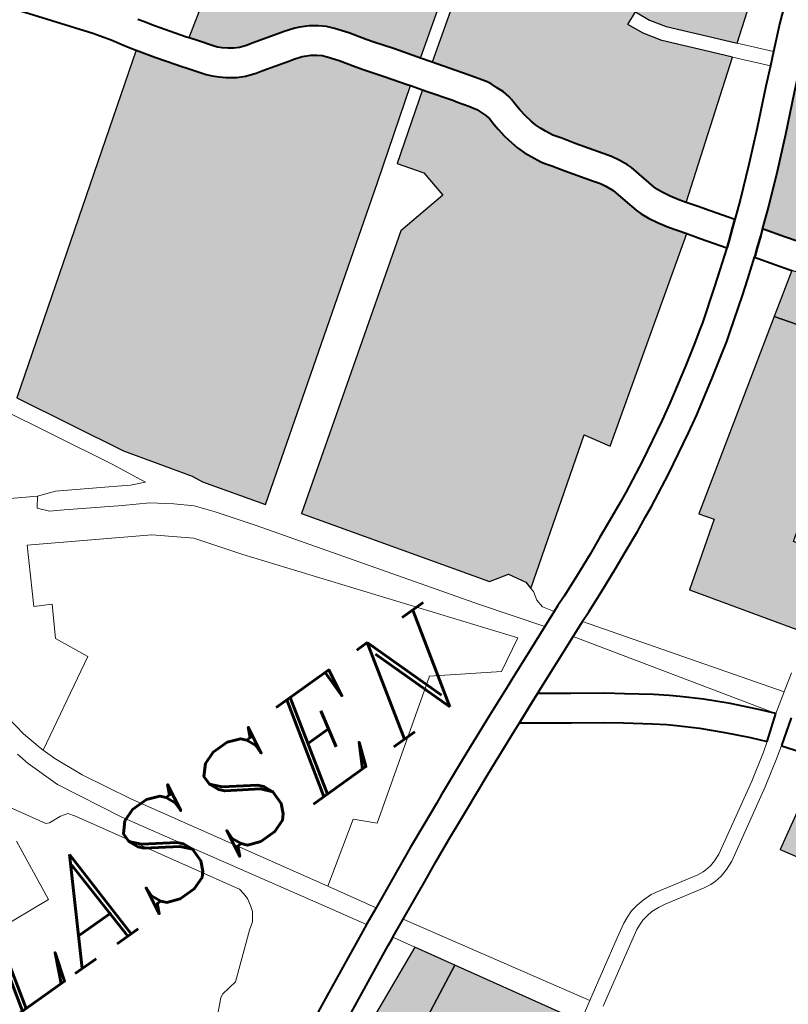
# Model space of a CAD drawing. Header units: metres. Extents: x 148316 to 148653, y 486436 to 486744.
# Tile 56 of 87: x 148544.98 to 148548.66, y 486723.96 to 486728.67. Entities that reach past the tile are written whole.
import ezdxf

# ---------------------------------------------------------------- set-up
doc = ezdxf.new("R2010")
doc.units = ezdxf.units.M
doc.header["$MEASUREMENT"] = 0
for name, color, linetype, lineweight in [('WVB-pen-brm-dik 018', 6, 'Continuous', 13), ('WVB-pen-dik 035', 1, 'Continuous', 40), ('WVB-raster-20%', 254, 'Continuous', 30), ('WVB-raster-60%', 253, 'Continuous', 30), ('WVB-tekst-dik 035', 1, 'Continuous', 40)]:
    doc.layers.add(name, color=color, linetype=linetype, lineweight=lineweight)
doc.styles.add('1 200   cursief   0.18', font='ITALICS.shx', dxfattribs={"height": 0.36})

# ---------------------------------------------------------------- blocks, each defined once
blk = doc.blocks.new('INZET')
at = {"layer": 'WVB-raster-20%'}
for points in [[(-0.070895, -0.044478), (-0.072562, -0.042032), (-0.071105, -0.040996), (-0.071333, -0.04068), (-0.067123, -0.037882), (-0.065438, -0.040257), (-0.066488, -0.041009), (-0.068403, -0.042358), (-0.068796, -0.041787), (-0.069867, -0.042535), (-0.069297, -0.043355), (-0.069554, -0.043536)], [(-0.073091, -0.050514), (-0.074404, -0.048349), (-0.072776, -0.047399), (-0.071659, -0.048965), (-0.071309, -0.049461)]]:
    blk.add_hatch(color=256, dxfattribs=at).paths.add_polyline_path(points)
at = {"layer": 'WVB-raster-20%', "extrusion": (0, 0, -1)}
blk.add_hatch(color=256, dxfattribs=at).paths.add_polyline_path([(0.085205, -0.051337), (0.084402, -0.050944), (0.082997, -0.050259), (0.082683, -0.050094), (0.081821, -0.049593), (0.080679, -0.048933), (0.082344, -0.046089), (0.086076, -0.047963), (0.086596, -0.048328), (0.086884, -0.048733), (0.085676, -0.051122)])
at = {"layer": 'WVB-raster-60%'}
for points in [[(-0.070436, -0.027937), (-0.070489, -0.027862), (-0.070816, -0.027399), (-0.071125, -0.026981), (-0.071235, -0.026819), (-0.071484, -0.026452), (-0.071695, -0.026167), (-0.071833, -0.026019), (-0.071978, -0.025894), (-0.072155, -0.025767), (-0.07236, -0.02566), (-0.072468, -0.025611), (-0.072719, -0.025531), (-0.072857, -0.025493), (-0.073503, -0.025311), (-0.073651, -0.025275), (-0.073815, -0.02522), (-0.073934, -0.025157), (-0.073974, -0.025132), (-0.074054, -0.025069), (-0.074156, -0.024985), (-0.074239, -0.024906), (-0.074293, -0.024845), (-0.074541, -0.024502), (-0.074648, -0.024356), (-0.074668, -0.02433), (-0.072547, -0.022928), (-0.071836, -0.02253), (-0.071575, -0.022384), (-0.070875, -0.022267), (-0.069475, -0.022228), (-0.068697, -0.022267), (-0.068814, -0.023862), (-0.065366, -0.024392)], [(-0.079648, -0.034484), (-0.08056, -0.033173), (-0.080681, -0.032915), (-0.081667, -0.031474), (-0.083013, -0.028955), (-0.075862, -0.023841), (-0.07575, -0.02401), (-0.075595, -0.024235), (-0.075286, -0.02467), (-0.075214, -0.024769), (-0.075107, -0.024914), (-0.074839, -0.025284), (-0.074743, -0.025393), (-0.074621, -0.025509), (-0.074493, -0.025614), (-0.074376, -0.025706), (-0.074283, -0.025765), (-0.074093, -0.025865), (-0.073846, -0.025948), (-0.07368, -0.025989), (-0.073045, -0.026168), (-0.072918, -0.026203), (-0.072719, -0.026266), (-0.072667, -0.026289), (-0.072522, -0.026365), (-0.072411, -0.026444), (-0.072319, -0.026524), (-0.072235, -0.026615), (-0.072055, -0.026857), (-0.071814, -0.027213), (-0.071696, -0.027386), (-0.071383, -0.027809), (-0.071061, -0.028265), (-0.071009, -0.028338), (-0.073001, -0.029768)], [(-0.067254, -0.034437), (-0.067362, -0.034284), (-0.067481, -0.034092), (-0.067582, -0.033908), (-0.067637, -0.033783), (-0.067667, -0.033693), (-0.067749, -0.033387), (-0.067842, -0.032998), (-0.067881, -0.032885), (-0.067974, -0.032685), (-0.068074, -0.032503), (-0.068197, -0.032333), (-0.068606, -0.031745), (-0.06879, -0.031461), (-0.068896, -0.031313), (-0.068923, -0.031273), (-0.069012, -0.031093), (-0.069069, -0.030966), (-0.069117, -0.030831), (-0.06915, -0.030701), (-0.06919, -0.030509), (-0.069211, -0.030337), (-0.069221, -0.030201), (-0.069232, -0.030005), (-0.069245, -0.02991), (-0.069286, -0.02975), (-0.069357, -0.029566), (-0.069417, -0.029422), (-0.069467, -0.029328), (-0.069577, -0.029154), (-0.06975, -0.028905), (-0.06982, -0.028805), (-0.070194, -0.02828), (-0.070263, -0.028182), (-0.064936, -0.024458), (-0.063759, -0.02464), (-0.063914, -0.025573), (-0.060881, -0.029656), (-0.064054, -0.032036), (-0.064534, -0.031495), (-0.06521, -0.030733), (-0.065444, -0.030375), (-0.065603, -0.030016), (-0.065923, -0.030158), (-0.065752, -0.030543), (-0.065489, -0.030946), (-0.064796, -0.031727), (-0.064335, -0.032247)], [(-0.063797, -0.039069), (-0.06403, -0.038767), (-0.064378, -0.038333), (-0.064659, -0.037983), (-0.064907, -0.037674), (-0.065265, -0.037222), (-0.065604, -0.036774), (-0.065817, -0.036472), (-0.066116, -0.036047), (-0.066139, -0.036015), (-0.065725, -0.035677), (-0.065049, -0.035094), (-0.064369, -0.034488), (-0.063618, -0.03379), (-0.063258, -0.033464), (-0.06247, -0.034366), (-0.061264, -0.035836), (-0.060544, -0.036849), (-0.063538, -0.038943)], [(-0.065438, -0.040257), (-0.067123, -0.037882), (-0.066139, -0.037228), (-0.065818, -0.037651), (-0.065454, -0.03811), (-0.065205, -0.038421), (-0.064924, -0.038771), (-0.06458, -0.039199), (-0.06436, -0.039486)], [(-0.086076, -0.047963), (-0.086627, -0.046866), (-0.082876, -0.045181), (-0.082344, -0.046089)]]:
    blk.add_hatch(color=256, dxfattribs=at).paths.add_polyline_path(points)
at = {"layer": 'WVB-raster-60%', "extrusion": (0, 0, -1)}
blk.add_hatch(color=256, dxfattribs=at).paths.add_polyline_path([(0.075639, -0.0398), (0.072469, -0.037551), (0.072119, -0.038134), (0.067678, -0.035051), (0.067945, -0.034671), (0.068086, -0.034445), (0.068211, -0.034217), (0.068291, -0.034034), (0.068338, -0.033895), (0.068427, -0.033559), (0.068515, -0.033194), (0.068531, -0.033147), (0.068599, -0.033002), (0.068666, -0.032878), (0.068768, -0.032738), (0.069187, -0.032136), (0.069369, -0.031855), (0.069471, -0.031713), (0.069529, -0.031626), (0.069646, -0.031391), (0.069719, -0.031226), (0.069787, -0.031036), (0.069832, -0.030859), (0.069882, -0.030623), (0.069908, -0.030403), (0.069919, -0.030245), (0.069929, -0.030073), (0.069933, -0.030045), (0.069954, -0.029963), (0.070006, -0.029828), (0.07005, -0.029721), (0.070073, -0.02968), (0.07016, -0.029542), (0.070325, -0.029305), (0.070392, -0.029208), (0.070765, -0.028685), (0.070836, -0.028583), (0.07235, -0.02967), (0.071959, -0.030217), (0.0719, -0.030914), (0.073213, -0.031036), (0.079068, -0.03516), (0.076346, -0.039097), (0.075876, -0.039219), (0.075649, -0.039613)])
at = {"layer": 'WVB-pen-brm-dik 018'}
for p, q in [((-0.076473, -0.022909), (-0.077439, -0.021639)), ((-0.076211, -0.023294), (-0.076473, -0.022909)), ((-0.074668, -0.02433), (-0.072547, -0.022928)), ((-0.076014, -0.023617), (-0.076211, -0.023294)), ((-0.075405, -0.023267), (-0.075324, -0.023387)), ((-0.075324, -0.023387), (-0.07517, -0.023618)), ((-0.075904, -0.023778), (-0.076014, -0.023617)), ((-0.075862, -0.023841), (-0.075904, -0.023778)), ((-0.07517, -0.023618), (-0.075021, -0.023835)), ((-0.083013, -0.028955), (-0.075862, -0.023841)), ((-0.075021, -0.023835), (-0.074718, -0.024261)), ((-0.074718, -0.024261), (-0.074668, -0.02433)), ((-0.065366, -0.024392), (-0.070436, -0.027937)), ((-0.070263, -0.028182), (-0.064936, -0.024458)), ((-0.08508, -0.025971), (-0.082082, -0.031556)), ((-0.082082, -0.031556), (-0.08508, -0.025971)), ((-0.070436, -0.027937), (-0.070263, -0.028182)), ((-0.071009, -0.028338), (-0.073001, -0.029768)), ((-0.070836, -0.028583), (-0.071009, -0.028338)), ((-0.07235, -0.02967), (-0.070836, -0.028583)), ((-0.081667, -0.031474), (-0.083013, -0.028955)), ((-0.071959, -0.030217), (-0.07235, -0.02967)), ((-0.060881, -0.029656), (-0.064054, -0.032036)), ((-0.073001, -0.029768), (-0.079648, -0.034484)), ((-0.065603, -0.030016), (-0.065923, -0.030158)), ((-0.065444, -0.030375), (-0.065603, -0.030016)), ((-0.0719, -0.030914), (-0.071959, -0.030217)), ((-0.065923, -0.030158), (-0.065752, -0.030543)), ((-0.06521, -0.030733), (-0.065444, -0.030375)), ((-0.083977, -0.031161), (-0.084907, -0.030605)), ((-0.084907, -0.030605), (-0.083977, -0.031161)), ((-0.065752, -0.030543), (-0.065489, -0.030946)), ((-0.064534, -0.031495), (-0.06521, -0.030733)), ((-0.079068, -0.03516), (-0.073213, -0.031036)), ((-0.073213, -0.031036), (-0.0719, -0.030914)), ((-0.065489, -0.030946), (-0.064796, -0.031727)), ((-0.084144, -0.031389), (-0.083977, -0.031161)), ((-0.083977, -0.031161), (-0.084144, -0.031389)), ((-0.083553, -0.031313), (-0.083977, -0.031161)), ((-0.083977, -0.031161), (-0.083553, -0.031313)), ((-0.082279, -0.032072), (-0.083553, -0.031313)), ((-0.083553, -0.031313), (-0.082279, -0.032072)), ((-0.083947, -0.031617), (-0.084144, -0.031389)), ((-0.084144, -0.031389), (-0.083947, -0.031617)), ((-0.082082, -0.031556), (-0.081673, -0.03239)), ((-0.081673, -0.03239), (-0.082082, -0.031556)), ((-0.080681, -0.032915), (-0.081667, -0.031474)), ((-0.064054, -0.032036), (-0.064534, -0.031495)), ((-0.083644, -0.031799), (-0.083947, -0.031617)), ((-0.083947, -0.031617), (-0.083644, -0.031799)), ((-0.064796, -0.031727), (-0.064335, -0.032247)), ((-0.062939, -0.032237), (-0.062381, -0.031765)), ((-0.085575, -0.03326), (-0.084854, -0.031978)), ((-0.084854, -0.031978), (-0.085575, -0.03326)), ((-0.084854, -0.031978), (-0.082279, -0.0335)), ((-0.082279, -0.0335), (-0.084854, -0.031978)), ((-0.082446, -0.032527), (-0.083644, -0.031799)), ((-0.083644, -0.031799), (-0.082446, -0.032527)), ((-0.082006, -0.032238), (-0.082279, -0.032072)), ((-0.082279, -0.032072), (-0.082006, -0.032238)), ((-0.081673, -0.03239), (-0.082006, -0.032238)), ((-0.082006, -0.032238), (-0.081673, -0.03239)), ((-0.064335, -0.032247), (-0.067254, -0.034437)), ((-0.063721, -0.03294), (-0.064335, -0.032247)), ((-0.064335, -0.032247), (-0.063721, -0.03294)), ((-0.064054, -0.032036), (-0.063462, -0.032705)), ((-0.063462, -0.032705), (-0.064054, -0.032036)), ((-0.063462, -0.032705), (-0.062939, -0.032237)), ((-0.081877, -0.032854), (-0.082446, -0.032527)), ((-0.082446, -0.032527), (-0.081877, -0.032854)), ((-0.063721, -0.03294), (-0.063462, -0.032705)), ((-0.081422, -0.033203), (-0.081877, -0.032854)), ((-0.081877, -0.032854), (-0.081422, -0.033203)), ((-0.08056, -0.033173), (-0.080681, -0.032915)), ((-0.064091, -0.033274), (-0.063721, -0.03294)), ((-0.081058, -0.033521), (-0.081422, -0.033203)), ((-0.081422, -0.033203), (-0.081058, -0.033521)), ((-0.079648, -0.034484), (-0.08056, -0.033173)), ((-0.085188, -0.033466), (-0.085575, -0.03326)), ((-0.085575, -0.03326), (-0.085188, -0.033466)), ((-0.06484, -0.03397), (-0.064091, -0.033274)), ((-0.0856, -0.034187), (-0.085188, -0.033466)), ((-0.085188, -0.033466), (-0.0856, -0.034187)), ((-0.082279, -0.0335), (-0.081513, -0.03415)), ((-0.081513, -0.03415), (-0.082279, -0.0335)), ((-0.080724, -0.033931), (-0.081058, -0.033521)), ((-0.081058, -0.033521), (-0.080724, -0.033931)), ((-0.080118, -0.034765), (-0.080724, -0.033931)), ((-0.080724, -0.033931), (-0.080118, -0.034765)), ((-0.06551, -0.034567), (-0.06484, -0.03397)), ((-0.085214, -0.034986), (-0.0856, -0.034187)), ((-0.0856, -0.034187), (-0.085214, -0.034986)), ((-0.081513, -0.03415), (-0.080778, -0.035147)), ((-0.080778, -0.035147), (-0.081513, -0.03415)), ((-0.067254, -0.034437), (-0.067083, -0.034679)), ((-0.066176, -0.035141), (-0.06551, -0.034567)), ((-0.087659, -0.034816), (-0.087542, -0.035595)), ((-0.087542, -0.035595), (-0.087659, -0.034816)), ((-0.076861, -0.039403), (-0.080118, -0.034765)), ((-0.080118, -0.034765), (-0.076861, -0.039403)), ((-0.067083, -0.034679), (-0.067025, -0.034761)), ((-0.067025, -0.034761), (-0.066908, -0.034931)), ((-0.087385, -0.036189), (-0.085214, -0.034986)), ((-0.085214, -0.034986), (-0.087385, -0.036189)), ((-0.067678, -0.035051), (-0.072119, -0.038134)), ((-0.067655, -0.035084), (-0.067678, -0.035051)), ((-0.067599, -0.035162), (-0.067655, -0.035084)), ((-0.066908, -0.034931), (-0.066546, -0.035444)), ((-0.080778, -0.035147), (-0.076576, -0.040582)), ((-0.076576, -0.040582), (-0.080778, -0.035147)), ((-0.076346, -0.039097), (-0.079068, -0.03516)), ((-0.067483, -0.035331), (-0.067599, -0.035162)), ((-0.066546, -0.035444), (-0.066176, -0.035141)), ((-0.067091, -0.035885), (-0.067483, -0.035331)), ((-0.087542, -0.035595), (-0.087413, -0.036106)), ((-0.087413, -0.036106), (-0.087542, -0.035595)), ((-0.087859, -0.03624), (-0.087942, -0.035907)), ((-0.087942, -0.035907), (-0.087859, -0.03624)), ((-0.067533, -0.036217), (-0.067091, -0.035885)), ((-0.087582, -0.037057), (-0.087859, -0.03624)), ((-0.087859, -0.03624), (-0.087582, -0.037057)), ((-0.087413, -0.036106), (-0.087385, -0.036189)), ((-0.087385, -0.036189), (-0.087413, -0.036106)), ((-0.087275, -0.036512), (-0.087385, -0.036189)), ((-0.087385, -0.036189), (-0.087275, -0.036512)), ((-0.067869, -0.036466), (-0.067533, -0.036217)), ((-0.068612, -0.037006), (-0.067869, -0.036466)), ((-0.066684, -0.036455), (-0.067115, -0.036778)), ((-0.066389, -0.036874), (-0.066684, -0.036455)), ((-0.086967, -0.037215), (-0.087275, -0.036512)), ((-0.087275, -0.036512), (-0.086967, -0.037215)), ((-0.08887, -0.036765), (-0.088351, -0.037654)), ((-0.088351, -0.037654), (-0.08887, -0.036765)), ((-0.067115, -0.036778), (-0.067454, -0.03703)), ((-0.06617, -0.037187), (-0.066389, -0.036874)), ((-0.086782, -0.038589), (-0.087582, -0.037057)), ((-0.087582, -0.037057), (-0.086782, -0.038589)), ((-0.06904, -0.037292), (-0.068786, -0.037126)), ((-0.068786, -0.037126), (-0.068612, -0.037006)), ((-0.067454, -0.03703), (-0.068207, -0.037577)), ((-0.086351, -0.038356), (-0.086967, -0.037215)), ((-0.086967, -0.037215), (-0.086351, -0.038356)), ((-0.069545, -0.037618), (-0.06904, -0.037292)), ((-0.067123, -0.037882), (-0.066139, -0.037228)), ((-0.089351, -0.039173), (-0.089169, -0.037595)), ((-0.089169, -0.037595), (-0.089351, -0.039173)), ((-0.088351, -0.037654), (-0.088271, -0.037694)), ((-0.088271, -0.037694), (-0.088351, -0.037654)), ((-0.072469, -0.037551), (-0.075639, -0.0398)), ((-0.072119, -0.038134), (-0.072469, -0.037551)), ((-0.070358, -0.038123), (-0.069545, -0.037618)), ((-0.068207, -0.037577), (-0.068395, -0.037707)), ((-0.088271, -0.037694), (-0.087961, -0.037714)), ((-0.087961, -0.037714), (-0.088271, -0.037694)), ((-0.087961, -0.037714), (-0.087782, -0.037764)), ((-0.087782, -0.037764), (-0.087961, -0.037714)), ((-0.087782, -0.037764), (-0.087672, -0.037924)), ((-0.087672, -0.037924), (-0.087782, -0.037764)), ((-0.071333, -0.04068), (-0.067123, -0.037882)), ((-0.068659, -0.037879), (-0.06917, -0.038209)), ((-0.068395, -0.037707), (-0.068659, -0.037879)), ((-0.087672, -0.037924), (-0.086003, -0.040742)), ((-0.086003, -0.040742), (-0.087672, -0.037924)), ((-0.070745, -0.038346), (-0.070358, -0.038123)), ((-0.083727, -0.042791), (-0.086351, -0.038356)), ((-0.086351, -0.038356), (-0.083727, -0.042791)), ((-0.071694, -0.038863), (-0.070745, -0.038346)), ((-0.06917, -0.038209), (-0.069998, -0.038724)), ((-0.084107, -0.04305), (-0.086782, -0.038589)), ((-0.086782, -0.038589), (-0.084107, -0.04305)), ((-0.069998, -0.038724), (-0.070403, -0.038957)), ((-0.091272, -0.039012), (-0.089351, -0.039173)), ((-0.089351, -0.039173), (-0.091272, -0.039012)), ((-0.072457, -0.03925), (-0.071694, -0.038863)), ((-0.070403, -0.038957), (-0.071369, -0.039483)), ((-0.075876, -0.039219), (-0.076346, -0.039097)), ((-0.075649, -0.039613), (-0.075876, -0.039219)), ((-0.072708, -0.039367), (-0.072457, -0.03925)), ((-0.075895, -0.040742), (-0.076861, -0.039403)), ((-0.076861, -0.039403), (-0.075895, -0.040742)), ((-0.073584, -0.039764), (-0.073063, -0.039532)), ((-0.073063, -0.039532), (-0.072708, -0.039367)), ((-0.071369, -0.039483), (-0.072151, -0.039879)), ((-0.075639, -0.0398), (-0.075649, -0.039613)), ((-0.074009, -0.039957), (-0.073584, -0.039764)), ((-0.075679, -0.040114), (-0.075634, -0.039901)), ((-0.075634, -0.039901), (-0.075679, -0.040114)), ((-0.075634, -0.039901), (-0.075639, -0.0398)), ((-0.075639, -0.0398), (-0.075634, -0.039901)), ((-0.074587, -0.040205), (-0.074009, -0.039957)), ((-0.072412, -0.040001), (-0.072772, -0.040169)), ((-0.072151, -0.039879), (-0.072412, -0.040001)), ((-0.078829, -0.04011), (-0.081893, -0.042247)), ((-0.081893, -0.042247), (-0.078829, -0.04011)), ((-0.077361, -0.041011), (-0.078829, -0.04011)), ((-0.078829, -0.04011), (-0.077361, -0.041011)), ((-0.075664, -0.040326), (-0.075679, -0.040114)), ((-0.075679, -0.040114), (-0.075664, -0.040326)), ((-0.075098, -0.040413), (-0.074587, -0.040205)), ((-0.072772, -0.040169), (-0.073297, -0.040402)), ((-0.075503, -0.040578), (-0.075664, -0.040326)), ((-0.075664, -0.040326), (-0.075503, -0.040578)), ((-0.07535, -0.040514), (-0.075098, -0.040413)), ((-0.073297, -0.040402), (-0.073726, -0.040597)), ((-0.076576, -0.040582), (-0.077361, -0.041011)), ((-0.077361, -0.041011), (-0.076576, -0.040582)), ((-0.075895, -0.040742), (-0.075503, -0.040578)), ((-0.075503, -0.040578), (-0.07535, -0.040514)), ((-0.073726, -0.040597), (-0.074317, -0.040851)), ((-0.071105, -0.040996), (-0.071333, -0.04068)), ((-0.086003, -0.040742), (-0.085587, -0.041451)), ((-0.085587, -0.041451), (-0.086003, -0.040742)), ((-0.076509, -0.040999), (-0.075895, -0.040742)), ((-0.074317, -0.040851), (-0.074836, -0.041062)), ((-0.077276, -0.041315), (-0.076509, -0.040999)), ((-0.075091, -0.041164), (-0.075483, -0.041329)), ((-0.075085, -0.041162), (-0.075091, -0.041164)), ((-0.075091, -0.041164), (-0.072134, -0.045333)), ((-0.072134, -0.045333), (-0.075091, -0.041164)), ((-0.074836, -0.041062), (-0.075085, -0.041162)), ((-0.072562, -0.042032), (-0.071105, -0.040996)), ((-0.078203, -0.041706), (-0.077443, -0.041383)), ((-0.077443, -0.041383), (-0.077276, -0.041315)), ((-0.075483, -0.041329), (-0.076241, -0.041646)), ((-0.072599, -0.045642), (-0.075483, -0.041329)), ((-0.075483, -0.041329), (-0.072599, -0.045642)), ((-0.085587, -0.041451), (-0.085489, -0.041618)), ((-0.085489, -0.041618), (-0.085587, -0.041451)), ((-0.085489, -0.041618), (-0.085469, -0.041766)), ((-0.085469, -0.041766), (-0.085489, -0.041618)), ((-0.076241, -0.041646), (-0.076969, -0.041945)), ((-0.085459, -0.041914), (-0.085499, -0.042091)), ((-0.085499, -0.042091), (-0.085459, -0.041914)), ((-0.085469, -0.041766), (-0.085459, -0.041914)), ((-0.085459, -0.041914), (-0.085469, -0.041766)), ((-0.082305, -0.041835), (-0.083727, -0.042791)), ((-0.083727, -0.042791), (-0.082305, -0.041835)), ((-0.081893, -0.042247), (-0.082305, -0.041835)), ((-0.082305, -0.041835), (-0.081893, -0.042247)), ((-0.07932, -0.042179), (-0.078203, -0.041706)), ((-0.085499, -0.042091), (-0.085548, -0.042239)), ((-0.085548, -0.042239), (-0.085499, -0.042091)), ((-0.076969, -0.041945), (-0.076315, -0.04241)), ((-0.070895, -0.044478), (-0.072562, -0.042032)), ((-0.085548, -0.042239), (-0.085686, -0.042436)), ((-0.085686, -0.042436), (-0.085548, -0.042239)), ((-0.080252, -0.04259), (-0.07932, -0.042179)), ((-0.07793, -0.042351), (-0.079042, -0.042822)), ((-0.077728, -0.042265), (-0.07793, -0.042351)), ((-0.076715, -0.042984), (-0.077728, -0.042265)), ((-0.085863, -0.042555), (-0.086848, -0.043373)), ((-0.086848, -0.043373), (-0.085863, -0.042555)), ((-0.085686, -0.042436), (-0.085863, -0.042555)), ((-0.085863, -0.042555), (-0.085686, -0.042436)), ((-0.08046, -0.042682), (-0.080252, -0.04259)), ((-0.076315, -0.04241), (-0.075649, -0.042867)), ((-0.083727, -0.042791), (-0.083084, -0.043878)), ((-0.083084, -0.043878), (-0.083727, -0.042791)), ((-0.081002, -0.042921), (-0.08046, -0.042682)), ((-0.079042, -0.042822), (-0.07997, -0.04323)), ((-0.083502, -0.044074), (-0.084107, -0.04305)), ((-0.084107, -0.04305), (-0.083502, -0.044074)), ((-0.081574, -0.043173), (-0.081002, -0.042921)), ((-0.07606, -0.043434), (-0.076715, -0.042984)), ((-0.075649, -0.042867), (-0.075274, -0.043154)), ((-0.08207, -0.043412), (-0.081574, -0.043173)), ((-0.080177, -0.043322), (-0.080719, -0.043561)), ((-0.07997, -0.04323), (-0.080177, -0.043322)), ((-0.075274, -0.043154), (-0.074715, -0.043572)), ((-0.087351, -0.043471), (-0.087765, -0.043875)), ((-0.087765, -0.043875), (-0.087351, -0.043471)), ((-0.087262, -0.043432), (-0.087351, -0.043471)), ((-0.087351, -0.043471), (-0.087262, -0.043432)), ((-0.086848, -0.043373), (-0.087262, -0.043432)), ((-0.087262, -0.043432), (-0.086848, -0.043373)), ((-0.083066, -0.043869), (-0.08207, -0.043412)), ((-0.080719, -0.043561), (-0.081281, -0.043809)), ((-0.075696, -0.043712), (-0.07606, -0.043434)), ((-0.075145, -0.044125), (-0.075696, -0.043712)), ((-0.074715, -0.043572), (-0.074428, -0.043803)), ((-0.083485, -0.044066), (-0.083084, -0.043878)), ((-0.083084, -0.043878), (-0.083066, -0.043869)), ((-0.081281, -0.043809), (-0.081772, -0.044045)), ((-0.074428, -0.043803), (-0.074234, -0.043972)), ((-0.074234, -0.043972), (-0.073808, -0.044358)), ((-0.084406, -0.044501), (-0.08367, -0.044153)), ((-0.08367, -0.044153), (-0.083502, -0.044074)), ((-0.083502, -0.044074), (-0.083485, -0.044066)), ((-0.081772, -0.044045), (-0.082711, -0.044476)), ((-0.074878, -0.044339), (-0.075145, -0.044125)), ((-0.085332, -0.044945), (-0.084406, -0.044501)), ((-0.082771, -0.044504), (-0.083164, -0.044689)), ((-0.082711, -0.044476), (-0.082771, -0.044504)), ((-0.082711, -0.044476), (-0.080206, -0.048649)), ((-0.080206, -0.048649), (-0.082711, -0.044476)), ((-0.074699, -0.044496), (-0.074878, -0.044339)), ((-0.07429, -0.044867), (-0.074699, -0.044496)), ((-0.073808, -0.044358), (-0.07335, -0.044811)), ((-0.083187, -0.044699), (-0.083371, -0.044786)), ((-0.083164, -0.044689), (-0.083187, -0.044699)), ((-0.082876, -0.045181), (-0.083164, -0.044689)), ((-0.083164, -0.044689), (-0.082876, -0.045181)), ((-0.086359, -0.045442), (-0.085332, -0.044945)), ((-0.083371, -0.044786), (-0.084105, -0.045133)), ((-0.073853, -0.045299), (-0.07429, -0.044867)), ((-0.07335, -0.044811), (-0.072903, -0.045291)), ((-0.086627, -0.046866), (-0.082876, -0.045181)), ((-0.084105, -0.045133), (-0.085028, -0.045576)), ((-0.082876, -0.045181), (-0.082344, -0.046089)), ((-0.072134, -0.045333), (-0.07173, -0.045064)), ((-0.07173, -0.045064), (-0.072134, -0.045333)), ((-0.073424, -0.045759), (-0.073853, -0.045299)), ((-0.072903, -0.045291), (-0.072599, -0.045642)), ((-0.072599, -0.045642), (-0.072134, -0.045333)), ((-0.072134, -0.045333), (-0.072599, -0.045642)), ((-0.072599, -0.045642), (-0.073156, -0.046068)), ((-0.073156, -0.046068), (-0.073424, -0.045759)), ((-0.082344, -0.046089), (-0.080679, -0.048933)), ((-0.073371, -0.046219), (-0.073156, -0.046068)), ((-0.073156, -0.046068), (-0.073371, -0.046219)), ((-0.072934, -0.04634), (-0.072361, -0.045936)), ((-0.074005, -0.046624), (-0.073371, -0.046219)), ((-0.073371, -0.046219), (-0.074005, -0.046624)), ((-0.072934, -0.04634), (-0.073176, -0.04651)), ((-0.073176, -0.04651), (-0.072934, -0.04634)), ((-0.072925, -0.046351), (-0.072934, -0.04634)), ((-0.072354, -0.047135), (-0.072925, -0.046351)), ((-0.075663, -0.04759), (-0.074005, -0.046624)), ((-0.074005, -0.046624), (-0.075663, -0.04759)), ((-0.073176, -0.04651), (-0.073822, -0.046923)), ((-0.073822, -0.046923), (-0.073176, -0.04651)), ((-0.073822, -0.046923), (-0.075507, -0.047904)), ((-0.075507, -0.047904), (-0.073822, -0.046923)), ((-0.078464, -0.047614), (-0.078325, -0.047547)), ((-0.078325, -0.047547), (-0.078464, -0.047614)), ((-0.078325, -0.047547), (-0.078147, -0.047486)), ((-0.078147, -0.047486), (-0.078325, -0.047547)), ((-0.078147, -0.047486), (-0.077959, -0.047449)), ((-0.077959, -0.047449), (-0.078147, -0.047486)), ((-0.077959, -0.047449), (-0.077773, -0.047431)), ((-0.077773, -0.047431), (-0.077959, -0.047449)), ((-0.077773, -0.047431), (-0.077536, -0.047437)), ((-0.077536, -0.047437), (-0.077773, -0.047431)), ((-0.077536, -0.047437), (-0.077325, -0.047479)), ((-0.077325, -0.047479), (-0.077536, -0.047437)), ((-0.077325, -0.047479), (-0.076351, -0.047699)), ((-0.076351, -0.047699), (-0.077325, -0.047479)), ((-0.074404, -0.048349), (-0.072776, -0.047399)), ((-0.080206, -0.048649), (-0.078802, -0.047804)), ((-0.078802, -0.047804), (-0.080206, -0.048649)), ((-0.078802, -0.047804), (-0.078464, -0.047614)), ((-0.078464, -0.047614), (-0.078802, -0.047804)), ((-0.077909, -0.047796), (-0.078056, -0.047825)), ((-0.078056, -0.047825), (-0.077909, -0.047796)), ((-0.07776, -0.047782), (-0.077909, -0.047796)), ((-0.077909, -0.047796), (-0.07776, -0.047782)), ((-0.077575, -0.047787), (-0.07776, -0.047782)), ((-0.07776, -0.047782), (-0.077575, -0.047787)), ((-0.077397, -0.047821), (-0.077575, -0.047787)), ((-0.077575, -0.047787), (-0.077397, -0.047821)), ((-0.076351, -0.047699), (-0.076211, -0.047718)), ((-0.076211, -0.047718), (-0.076351, -0.047699)), ((-0.076211, -0.047718), (-0.076129, -0.047718)), ((-0.076129, -0.047718), (-0.076211, -0.047718)), ((-0.076129, -0.047718), (-0.075985, -0.047704)), ((-0.075985, -0.047704), (-0.076129, -0.047718)), ((-0.075985, -0.047704), (-0.075837, -0.047663)), ((-0.075837, -0.047663), (-0.075985, -0.047704)), ((-0.075837, -0.047663), (-0.075663, -0.04759)), ((-0.075663, -0.04759), (-0.075837, -0.047663)), ((-0.078302, -0.047924), (-0.078626, -0.048107)), ((-0.078626, -0.048107), (-0.078302, -0.047924)), ((-0.078192, -0.047872), (-0.078302, -0.047924)), ((-0.078302, -0.047924), (-0.078192, -0.047872)), ((-0.078056, -0.047825), (-0.078192, -0.047872)), ((-0.078192, -0.047872), (-0.078056, -0.047825)), ((-0.076413, -0.048044), (-0.077397, -0.047821)), ((-0.077397, -0.047821), (-0.076413, -0.048044)), ((-0.075722, -0.047994), (-0.07592, -0.04805)), ((-0.07592, -0.04805), (-0.075722, -0.047994)), ((-0.075507, -0.047904), (-0.075722, -0.047994)), ((-0.075722, -0.047994), (-0.075507, -0.047904)), ((-0.078626, -0.048107), (-0.080025, -0.048949)), ((-0.080025, -0.048949), (-0.078626, -0.048107)), ((-0.076235, -0.048068), (-0.076413, -0.048044)), ((-0.076413, -0.048044), (-0.076235, -0.048068)), ((-0.076112, -0.048068), (-0.076235, -0.048068)), ((-0.076235, -0.048068), (-0.076112, -0.048068)), ((-0.07592, -0.04805), (-0.076112, -0.048068)), ((-0.076112, -0.048068), (-0.07592, -0.04805)), ((-0.073091, -0.050514), (-0.074404, -0.048349)), ((-0.080636, -0.048908), (-0.080206, -0.048649)), ((-0.080206, -0.048649), (-0.080636, -0.048908))]:
    blk.add_line(p, q, dxfattribs=at)
at = {"layer": 'WVB-pen-dik 035', "flags": 128}
for points in [[(-0.085601, -0.01385), (-0.083448, -0.015032), (-0.082646, -0.015491), (-0.082012, -0.015928), (-0.081657, -0.016215), (-0.081153, -0.016719), (-0.080765, -0.017163), (-0.080075, -0.018169), (-0.079442, -0.01908), (-0.07875, -0.019934), (-0.077439, -0.021639), (-0.076473, -0.022909), (-0.076211, -0.023294)], [(-0.076211, -0.023294), (-0.076014, -0.023617), (-0.075904, -0.023778), (-0.075862, -0.023841)], [(-0.074668, -0.02433), (-0.074718, -0.024261), (-0.075021, -0.023835), (-0.07517, -0.023618), (-0.075324, -0.023387), (-0.075405, -0.023267)], [(-0.075862, -0.023841), (-0.07575, -0.02401), (-0.075595, -0.024235), (-0.075286, -0.02467), (-0.075214, -0.024769), (-0.075107, -0.024914), (-0.074839, -0.025284), (-0.074743, -0.025393), (-0.074621, -0.025509), (-0.074493, -0.025614), (-0.074376, -0.025706), (-0.074283, -0.025765), (-0.074093, -0.025865), (-0.073846, -0.025948), (-0.07368, -0.025989), (-0.073045, -0.026168), (-0.072918, -0.026203), (-0.072719, -0.026266), (-0.072667, -0.026289), (-0.072522, -0.026365), (-0.072411, -0.026444), (-0.072319, -0.026524), (-0.072235, -0.026615), (-0.072055, -0.026857), (-0.071814, -0.027213), (-0.071696, -0.027386), (-0.071383, -0.027809), (-0.071061, -0.028265), (-0.071009, -0.028338)], [(-0.070436, -0.027937), (-0.070489, -0.027862), (-0.070816, -0.027399), (-0.071125, -0.026981), (-0.071235, -0.026819), (-0.071484, -0.026452), (-0.071695, -0.026167), (-0.071833, -0.026019), (-0.071978, -0.025894), (-0.072155, -0.025767), (-0.07236, -0.02566), (-0.072468, -0.025611), (-0.072719, -0.025531), (-0.072857, -0.025493), (-0.073503, -0.025311), (-0.073651, -0.025275), (-0.073815, -0.02522), (-0.073934, -0.025157), (-0.073974, -0.025132), (-0.074054, -0.025069), (-0.074156, -0.024985), (-0.074239, -0.024906), (-0.074293, -0.024845), (-0.074541, -0.024502), (-0.074648, -0.024356), (-0.074668, -0.02433)], [(-0.070263, -0.028182), (-0.070436, -0.027937)], [(-0.067254, -0.034437), (-0.067362, -0.034284), (-0.067481, -0.034092), (-0.067582, -0.033908), (-0.067637, -0.033783), (-0.067667, -0.033693), (-0.067749, -0.033387), (-0.067842, -0.032998), (-0.067881, -0.032885), (-0.067974, -0.032685), (-0.068074, -0.032503), (-0.068197, -0.032333), (-0.068606, -0.031745), (-0.06879, -0.031461), (-0.068896, -0.031313), (-0.068923, -0.031273), (-0.069012, -0.031093), (-0.069069, -0.030966), (-0.069117, -0.030831), (-0.06915, -0.030701), (-0.06919, -0.030509), (-0.069211, -0.030337), (-0.069221, -0.030201), (-0.069232, -0.030005), (-0.069245, -0.02991), (-0.069286, -0.02975), (-0.069357, -0.029566), (-0.069417, -0.029422), (-0.069467, -0.029328), (-0.069577, -0.029154), (-0.06975, -0.028905), (-0.06982, -0.028805), (-0.070194, -0.02828), (-0.070263, -0.028182)], [(-0.071009, -0.028338), (-0.070836, -0.028583)], [(-0.070836, -0.028583), (-0.070765, -0.028685), (-0.070392, -0.029208), (-0.070325, -0.029305), (-0.07016, -0.029542), (-0.070073, -0.02968), (-0.07005, -0.029721), (-0.070006, -0.029828), (-0.069954, -0.029963), (-0.069933, -0.030045), (-0.069929, -0.030073), (-0.069919, -0.030245), (-0.069908, -0.030403), (-0.069882, -0.030623), (-0.069832, -0.030859), (-0.069787, -0.031036), (-0.069719, -0.031226), (-0.069646, -0.031391), (-0.069529, -0.031626), (-0.069471, -0.031713), (-0.069369, -0.031855), (-0.069187, -0.032136), (-0.068768, -0.032738), (-0.068666, -0.032878), (-0.068599, -0.033002), (-0.068531, -0.033147), (-0.068515, -0.033194), (-0.068427, -0.033559), (-0.068338, -0.033895), (-0.068291, -0.034034), (-0.068211, -0.034217), (-0.068086, -0.034445), (-0.067945, -0.034671), (-0.067678, -0.035051)], [(-0.05965, -0.029892), (-0.059918, -0.030049), (-0.060466, -0.030389), (-0.060929, -0.030687), (-0.061372, -0.030991), (-0.061925, -0.031408), (-0.062381, -0.031765), (-0.062939, -0.032237), (-0.063462, -0.032705)], [(-0.063462, -0.032705), (-0.063721, -0.03294)], [(-0.063721, -0.03294), (-0.064091, -0.033274), (-0.06484, -0.03397), (-0.06551, -0.034567), (-0.066176, -0.035141), (-0.066546, -0.035444)], [(-0.066139, -0.036015), (-0.065725, -0.035677), (-0.065049, -0.035094), (-0.064369, -0.034488), (-0.063618, -0.03379), (-0.063258, -0.033464)], [(-0.066546, -0.035444), (-0.066908, -0.034931), (-0.067025, -0.034761), (-0.067083, -0.034679), (-0.067254, -0.034437)], [(-0.067678, -0.035051), (-0.067655, -0.035084), (-0.067599, -0.035162), (-0.067483, -0.035331), (-0.067091, -0.035885)], [(-0.066546, -0.035444), (-0.066708, -0.035576), (-0.066949, -0.03577), (-0.067088, -0.035883), (-0.067091, -0.035885)], [(-0.067091, -0.035885), (-0.067088, -0.035883), (-0.066949, -0.03577), (-0.066708, -0.035576), (-0.066546, -0.035444)], [(-0.067091, -0.035885), (-0.067533, -0.036217), (-0.067869, -0.036466), (-0.068612, -0.037006), (-0.068786, -0.037126), (-0.06904, -0.037292), (-0.069545, -0.037618), (-0.070358, -0.038123), (-0.070745, -0.038346), (-0.071694, -0.038863), (-0.072457, -0.03925), (-0.072708, -0.039367), (-0.073063, -0.039532), (-0.073584, -0.039764), (-0.074009, -0.039957), (-0.074587, -0.040205), (-0.075098, -0.040413), (-0.07535, -0.040514), (-0.075503, -0.040578)], [(-0.066684, -0.036455), (-0.066658, -0.036435), (-0.066509, -0.036315), (-0.066267, -0.036119), (-0.066139, -0.036015)], [(-0.066139, -0.036015), (-0.066267, -0.036119), (-0.066509, -0.036315), (-0.066658, -0.036435), (-0.066684, -0.036455)], [(-0.063797, -0.039069), (-0.06403, -0.038767), (-0.064378, -0.038333), (-0.064659, -0.037983), (-0.064907, -0.037674), (-0.065265, -0.037222), (-0.065604, -0.036774), (-0.065817, -0.036472), (-0.066116, -0.036047), (-0.066139, -0.036015)], [(-0.075091, -0.041164), (-0.075085, -0.041162), (-0.074836, -0.041062), (-0.074317, -0.040851), (-0.073726, -0.040597), (-0.073297, -0.040402), (-0.072772, -0.040169), (-0.072412, -0.040001), (-0.072151, -0.039879), (-0.071369, -0.039483), (-0.070403, -0.038957), (-0.069998, -0.038724), (-0.06917, -0.038209), (-0.068659, -0.037879), (-0.068395, -0.037707), (-0.068207, -0.037577), (-0.067454, -0.03703), (-0.067115, -0.036778), (-0.066684, -0.036455)], [(-0.066684, -0.036455), (-0.066389, -0.036874), (-0.06617, -0.037187), (-0.066139, -0.037228)], [(-0.075503, -0.040578), (-0.075895, -0.040742)], [(-0.075895, -0.040742), (-0.076509, -0.040999), (-0.077276, -0.041315), (-0.077443, -0.041383), (-0.078203, -0.041706), (-0.07932, -0.042179), (-0.080252, -0.04259), (-0.08046, -0.042682), (-0.081002, -0.042921), (-0.081574, -0.043173), (-0.08207, -0.043412), (-0.083066, -0.043869), (-0.083084, -0.043878)], [(-0.075483, -0.041329), (-0.075091, -0.041164)], [(-0.076969, -0.041945), (-0.076241, -0.041646), (-0.075483, -0.041329)], [(-0.076969, -0.041945), (-0.07701, -0.041962), (-0.077173, -0.042029), (-0.077728, -0.042265)], [(-0.077728, -0.042265), (-0.077173, -0.042029), (-0.07701, -0.041962), (-0.076969, -0.041945)], [(-0.072599, -0.045642), (-0.072903, -0.045291), (-0.07335, -0.044811), (-0.073808, -0.044358), (-0.074234, -0.043972), (-0.074428, -0.043803), (-0.074715, -0.043572), (-0.075274, -0.043154), (-0.075649, -0.042867), (-0.076315, -0.04241), (-0.076969, -0.041945)], [(-0.082711, -0.044476), (-0.081772, -0.044045), (-0.081281, -0.043809), (-0.080719, -0.043561), (-0.080177, -0.043322), (-0.07997, -0.04323), (-0.079042, -0.042822), (-0.07793, -0.042351), (-0.077728, -0.042265)], [(-0.077728, -0.042265), (-0.076715, -0.042984), (-0.07606, -0.043434), (-0.075696, -0.043712), (-0.075145, -0.044125), (-0.074878, -0.044339), (-0.074699, -0.044496), (-0.07429, -0.044867), (-0.073853, -0.045299), (-0.073424, -0.045759), (-0.073156, -0.046068)], [(-0.083084, -0.043878), (-0.083485, -0.044066), (-0.083502, -0.044074)], [(-0.083502, -0.044074), (-0.08367, -0.044153), (-0.084406, -0.044501), (-0.085332, -0.044945), (-0.086359, -0.045442), (-0.087419, -0.045941), (-0.08758, -0.046018)], [(-0.083164, -0.044689), (-0.082771, -0.044504), (-0.082711, -0.044476)], [(-0.087277, -0.046649), (-0.087119, -0.046574), (-0.086058, -0.046074), (-0.085028, -0.045576), (-0.084105, -0.045133), (-0.083371, -0.044786), (-0.083187, -0.044699), (-0.083164, -0.044689)], [(-0.073156, -0.046068), (-0.072599, -0.045642)], [(-0.072361, -0.045936), (-0.072934, -0.04634)], [(-0.072934, -0.04634), (-0.072925, -0.046351), (-0.072354, -0.047135), (-0.071373, -0.048524), (-0.071004, -0.049057), (-0.070893, -0.049216)]]:
    blk.add_lwpolyline(points, dxfattribs=at)
at = {"layer": 'WVB-raster-20%', "flags": 128}
for points in [[(-0.065438, -0.040257), (-0.067123, -0.037882), (-0.071333, -0.04068), (-0.071105, -0.040996), (-0.072562, -0.042032), (-0.070895, -0.044478), (-0.069554, -0.043536), (-0.069297, -0.043355), (-0.069867, -0.042535), (-0.068796, -0.041787), (-0.068403, -0.042358), (-0.066488, -0.041009)], [(-0.085205, -0.051337), (-0.084402, -0.050944), (-0.082997, -0.050259), (-0.082683, -0.050094), (-0.081821, -0.049593), (-0.080679, -0.048933), (-0.082344, -0.046089), (-0.086076, -0.047963), (-0.086596, -0.048328), (-0.086884, -0.048733), (-0.085676, -0.051122)], [(-0.071309, -0.049461), (-0.071659, -0.048965), (-0.072776, -0.047399), (-0.074404, -0.048349), (-0.073091, -0.050514)]]:
    blk.add_lwpolyline(points, close=True, dxfattribs=at)
at = {"layer": 'WVB-raster-60%', "flags": 128}
for points in [[(-0.072547, -0.022928), (-0.074668, -0.02433), (-0.074648, -0.024356), (-0.074541, -0.024502), (-0.074293, -0.024845), (-0.074239, -0.024906), (-0.074156, -0.024985), (-0.074054, -0.025069), (-0.073974, -0.025132), (-0.073934, -0.025157), (-0.073815, -0.02522), (-0.073651, -0.025275), (-0.073503, -0.025311), (-0.072857, -0.025493), (-0.072719, -0.025531), (-0.072468, -0.025611), (-0.07236, -0.02566), (-0.072155, -0.025767), (-0.071978, -0.025894), (-0.071833, -0.026019), (-0.071695, -0.026167), (-0.071484, -0.026452), (-0.071235, -0.026819), (-0.071125, -0.026981), (-0.070816, -0.027399), (-0.070489, -0.027862), (-0.070436, -0.027937), (-0.065366, -0.024392)], [(-0.064936, -0.024458), (-0.070263, -0.028182), (-0.070194, -0.02828), (-0.06982, -0.028805), (-0.06975, -0.028905), (-0.069577, -0.029154), (-0.069467, -0.029328), (-0.069417, -0.029422), (-0.069357, -0.029566), (-0.069286, -0.02975), (-0.069245, -0.02991), (-0.069232, -0.030005), (-0.069221, -0.030201), (-0.069211, -0.030337), (-0.06919, -0.030509), (-0.06915, -0.030701), (-0.069117, -0.030831), (-0.069069, -0.030966), (-0.069012, -0.031093), (-0.068923, -0.031273), (-0.068896, -0.031313), (-0.06879, -0.031461), (-0.068606, -0.031745), (-0.068197, -0.032333), (-0.068074, -0.032503), (-0.067974, -0.032685), (-0.067881, -0.032885), (-0.067842, -0.032998), (-0.067749, -0.033387), (-0.067667, -0.033693), (-0.067637, -0.033783), (-0.067582, -0.033908), (-0.067481, -0.034092), (-0.067362, -0.034284), (-0.067254, -0.034437), (-0.064335, -0.032247), (-0.064796, -0.031727), (-0.065489, -0.030946), (-0.065752, -0.030543), (-0.065923, -0.030158), (-0.065603, -0.030016), (-0.065444, -0.030375), (-0.06521, -0.030733), (-0.064534, -0.031495), (-0.064054, -0.032036), (-0.060881, -0.029656)]]:
    blk.add_lwpolyline(points, dxfattribs=at)
for points in [[(-0.073001, -0.029768), (-0.071009, -0.028338), (-0.071061, -0.028265), (-0.071383, -0.027809), (-0.071696, -0.027386), (-0.071814, -0.027213), (-0.072055, -0.026857), (-0.072235, -0.026615), (-0.072319, -0.026524), (-0.072411, -0.026444), (-0.072522, -0.026365), (-0.072667, -0.026289), (-0.072719, -0.026266), (-0.072918, -0.026203), (-0.073045, -0.026168), (-0.07368, -0.025989), (-0.073846, -0.025948), (-0.074093, -0.025865), (-0.074283, -0.025765), (-0.074376, -0.025706), (-0.074493, -0.025614), (-0.074621, -0.025509), (-0.074743, -0.025393), (-0.074839, -0.025284), (-0.075107, -0.024914), (-0.075214, -0.024769), (-0.075286, -0.02467), (-0.075595, -0.024235), (-0.07575, -0.02401), (-0.075862, -0.023841), (-0.083013, -0.028955), (-0.081667, -0.031474), (-0.080681, -0.032915), (-0.08056, -0.033173), (-0.079648, -0.034484)], [(-0.067678, -0.035051), (-0.067945, -0.034671), (-0.068086, -0.034445), (-0.068211, -0.034217), (-0.068291, -0.034034), (-0.068338, -0.033895), (-0.068427, -0.033559), (-0.068515, -0.033194), (-0.068531, -0.033147), (-0.068599, -0.033002), (-0.068666, -0.032878), (-0.068768, -0.032738), (-0.069187, -0.032136), (-0.069369, -0.031855), (-0.069471, -0.031713), (-0.069529, -0.031626), (-0.069646, -0.031391), (-0.069719, -0.031226), (-0.069787, -0.031036), (-0.069832, -0.030859), (-0.069882, -0.030623), (-0.069908, -0.030403), (-0.069919, -0.030245), (-0.069929, -0.030073), (-0.069933, -0.030045), (-0.069954, -0.029963), (-0.070006, -0.029828), (-0.07005, -0.029721), (-0.070073, -0.02968), (-0.07016, -0.029542), (-0.070325, -0.029305), (-0.070392, -0.029208), (-0.070765, -0.028685), (-0.070836, -0.028583), (-0.07235, -0.02967), (-0.071959, -0.030217), (-0.0719, -0.030914), (-0.073213, -0.031036), (-0.079068, -0.03516), (-0.076346, -0.039097), (-0.075876, -0.039219), (-0.075649, -0.039613), (-0.075639, -0.0398), (-0.072469, -0.037551), (-0.072119, -0.038134)], [(-0.060544, -0.036849), (-0.061264, -0.035836), (-0.06247, -0.034366), (-0.063258, -0.033464), (-0.063618, -0.03379), (-0.064369, -0.034488), (-0.065049, -0.035094), (-0.065725, -0.035677), (-0.066139, -0.036015), (-0.066116, -0.036047), (-0.065817, -0.036472), (-0.065604, -0.036774), (-0.065265, -0.037222), (-0.064907, -0.037674), (-0.064659, -0.037983), (-0.064378, -0.038333), (-0.06403, -0.038767), (-0.063797, -0.039069), (-0.063538, -0.038943)], [(-0.06436, -0.039486), (-0.06458, -0.039199), (-0.064924, -0.038771), (-0.065205, -0.038421), (-0.065454, -0.03811), (-0.065818, -0.037651), (-0.066139, -0.037228), (-0.067123, -0.037882), (-0.065438, -0.040257)], [(-0.086076, -0.047963), (-0.082344, -0.046089), (-0.082876, -0.045181), (-0.086627, -0.046866)]]:
    blk.add_lwpolyline(points, close=True, dxfattribs=at)
at = {"layer": 'WVB-tekst-dik 035', "style": '1 200   cursief   0.18'}
blk.add_text('NOORDERPLASSEN', height=0.0024, dxfattribs=at).set_placement((-0.110845, -0.040988))

msp = doc.modelspace()

# ---------------------------------------------------------------- block references
at = {"layer": 'WVB-raster-60%', "xscale": 200, "yscale": 200, "zscale": 200, "rotation": 35.4407035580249}
msp.add_blockref('INZET', (148555.136, 486741.2042), dxfattribs=at)

doc.saveas('drawing.dxf')
